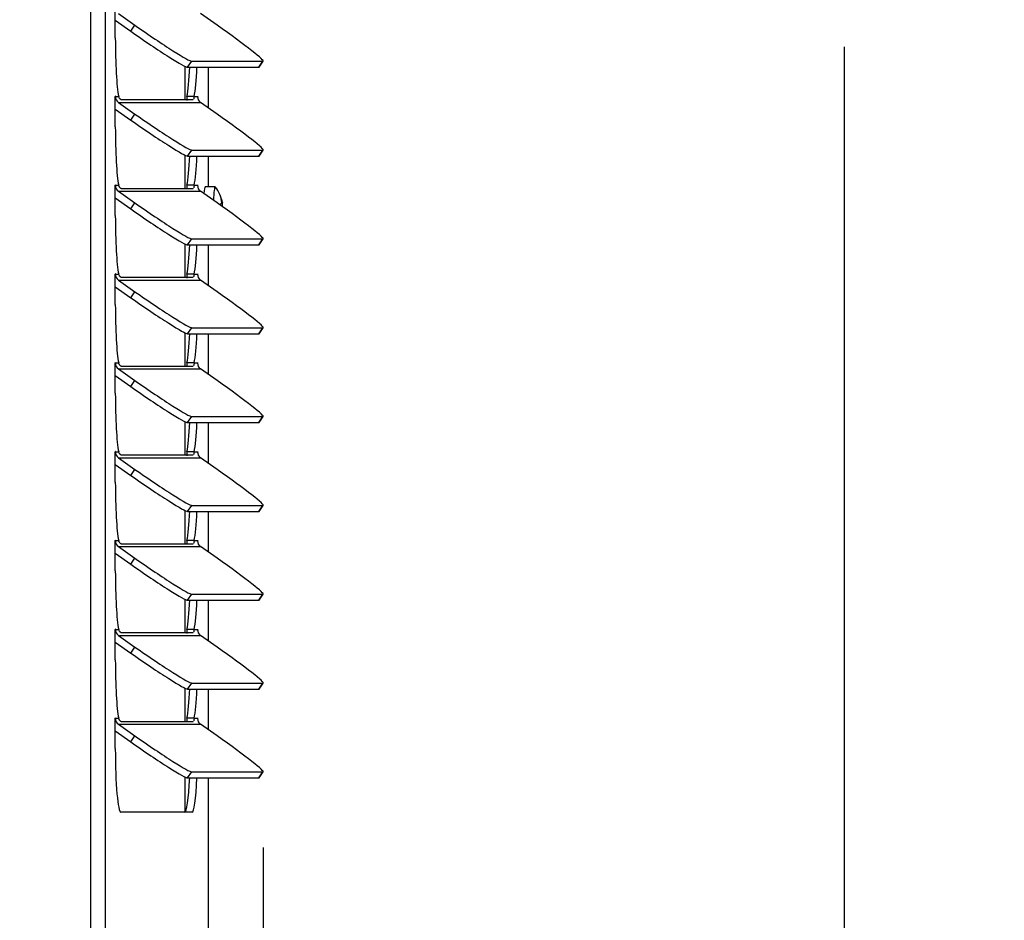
# Model space of a CAD drawing. Header units: inches. Extents: x -1 to 128, y 3 to 101.
# Tile 5 of 17: x 35.56 to 43.39, y 57.25 to 64.41. Entities that reach past the tile are written whole.
import ezdxf

# ---------------------------------------------------------------- set-up
doc = ezdxf.new("R2010")
doc.units = ezdxf.units.IN
doc.header["$LTSCALE"] = 12
doc.header["$MEASUREMENT"] = 0
doc.header["$PDSIZE"] = -1
doc.linetypes.add('SLD-Solid', pattern=[0])
doc.layers.add('DIMENSIONS', color=140, linetype='SLD-Solid', lineweight=25)
doc.styles.get("Standard").update_dxf_attribs({"font": 'verdana.ttf'})
doc.dimstyles.get("Standard").update_dxf_attribs({"dimtxt": 0.18, "dimasz": 0.18, "dimexe": 0.18, "dimexo": 0.0625, "dimgap": 0.09, "dimtad": 0, "dimtih": 1, "dimtoh": 1, "dimdec": 4, "dimzin": 0, "dimdsep": 46, "dimtxsty": 'Standard', "dimcen": 0.09, "dimadec": 0, "dimazin": 0, "dimtfac": 1, "dimtdec": 4, "dimtofl": 0, "dimtmove": 0, "dimatfit": 3, "dimfxl": 1, "dimtolj": 1, "dimtzin": 0, "dimarcsym": 0})

# ---------------------------------------------------------------- blocks, each defined once
blk = doc.blocks.new('*D93')
at = {"layer": 'Defpoints', "color": 0, "transparency": 16777216}
for p in [(36.9482, 85.6271), (42.1185, 85.6271), (37.0546, 47.9166)]:
    blk.add_point(p, dxfattribs=at)
at = {"layer": 'DIMENSIONS', "color": 0, "lineweight": -2, "transparency": 16777216}
for p, q in [((37.5482, 85.6271), (43.6185, 85.6271)), ((42.1185, 84.8771), (42.1185, 68.2326)), ((42.1185, 48.6666), (42.1185, 64.192)), ((37.6546, 47.9166), (43.6185, 47.9166))]:
    blk.add_line(p, q, dxfattribs=at)
at = {"layer": 'DIMENSIONS', "color": 0, "transparency": 16777216}
for points in [[(41.9935, 84.8771), (42.2435, 84.8771), (42.1185, 85.6271)], [(41.9935, 48.6666), (42.2435, 48.6666), (42.1185, 47.9166)]]:
    blk.add_solid(points, dxfattribs=at)
at = {"layer": 'DIMENSIONS', "color": 0, "transparency": 16777216, "insert": (42.1185, 66.2123), "char_height": 0.75, "attachment_point": 5}
blk.add_mtext('\\A1; 37.71\\P [957.85]\\P (480V)', dxfattribs=at)
blk = doc.blocks.new('*D90')
at = {"layer": 'Defpoints', "color": 0, "transparency": 16777216}
for p in [(37.4979, 58.4318), (37.0622, 47.9166), (37.4979, 44.9544)]:
    blk.add_point(p, dxfattribs=at)
at = {"layer": 'DIMENSIONS', "color": 0, "lineweight": -2, "transparency": 16777216}
for p, q in [((37.4979, 57.8318), (37.4979, 43.4544)), ((37.0622, 47.3166), (37.0622, 43.4544)), ((36.3122, 44.9544), (35.5622, 44.9544)), ((38.2479, 44.9544), (39.0448, 44.9544))]:
    blk.add_line(p, q, dxfattribs=at)
at = {"layer": 'DIMENSIONS', "color": 0, "transparency": 16777216}
for points in [[(36.3122, 45.0794), (36.3122, 44.8294), (37.0622, 44.9544)], [(38.2479, 45.0794), (38.2479, 44.8294), (37.4979, 44.9544)]]:
    blk.add_solid(points, dxfattribs=at)
at = {"layer": 'DIMENSIONS', "color": 0, "transparency": 16777216, "insert": (41.3836, 44.9544), "char_height": 0.75, "attachment_point": 5}
blk.add_mtext('\\A1; 0.44\\P [11.07]', dxfattribs=at)

msp = doc.modelspace()

# ---------------------------------------------------------------- linework, layer by layer
for p, q in [((36.12816, 47.94658), (36.12816, 83.18358)), ((36.24372, 47.94658), (36.24372, 83.18358)), ((36.32232, 64.26364), (36.32232, 64.50464)), ((36.34748, 64.45713), (36.47872, 64.36488)), ((37.13135, 64.36488), (37.00011, 64.45713)), ((36.32232, 64.40401), (36.44558, 64.31737)), ((36.44558, 64.31737), (36.47872, 64.36488)), ((36.87376, 64.03947), (36.87376, 63.77134)), ((36.89718, 64.03058), (36.93032, 64.07809)), ((36.89718, 64.03058), (37.46264, 64.03058)), ((36.93032, 64.07809), (37.49578, 64.07809)), ((37.06184, 63.70785), (37.06184, 64.03058)), ((37.46264, 64.03058), (37.49578, 64.07809)), ((37.46472, 64.03132), (37.49786, 64.07883)), ((36.32232, 63.79876), (36.32284, 63.79876)), ((36.32232, 63.55776), (36.32232, 63.79876)), ((36.32284, 63.79876), (36.34901, 63.79876)), ((36.9493, 63.79876), (36.89152, 63.79876)), ((36.9493, 63.79876), (36.97547, 63.79876)), ((36.97547, 63.79876), (36.97599, 63.79876)), ((36.97599, 63.79876), (36.97599, 63.79097)), ((36.34748, 63.75124), (36.47872, 63.659)), ((36.34748, 63.75124), (37.00011, 63.75124)), ((36.93875, 63.77134), (36.37328, 63.77134)), ((37.13135, 63.659), (37.00011, 63.75124)), ((36.32232, 63.69813), (36.44558, 63.61149)), ((36.44558, 63.61149), (36.47872, 63.659)), ((36.87376, 63.33359), (36.87376, 63.06546)), ((36.89718, 63.3247), (36.93032, 63.37221)), ((36.89718, 63.3247), (37.46264, 63.3247)), ((36.93032, 63.37221), (37.49578, 63.37221)), ((37.06184, 63.07958), (37.06184, 63.3247)), ((37.46264, 63.3247), (37.49578, 63.37221)), ((37.46472, 63.32543), (37.49786, 63.37294)), ((36.32232, 63.09287), (36.32284, 63.09287)), ((36.32232, 62.85187), (36.32232, 63.09287)), ((36.32284, 63.09287), (36.34901, 63.09287)), ((36.9493, 63.09287), (36.89152, 63.09287)), ((36.9493, 63.09287), (36.97547, 63.09287)), ((36.97547, 63.09287), (36.97599, 63.09287)), ((36.97599, 63.09287), (36.97599, 63.08509)), ((36.34748, 63.04536), (36.47872, 62.95312)), ((36.34748, 63.04536), (37.00011, 63.04536)), ((36.93875, 63.06546), (36.37328, 63.06546)), ((37.13135, 62.95312), (37.00011, 63.04536)), ((37.11638, 63.07958), (37.03669, 63.07958)), ((36.32232, 62.99224), (36.44558, 62.90561)), ((36.44558, 62.90561), (36.47872, 62.95312)), ((37.16813, 62.97679), (37.165, 62.97679)), ((37.17225, 62.96125), (37.16747, 62.96125)), ((37.16799, 62.95254), (37.17377, 62.95254)), ((37.17364, 62.92582), (37.16998, 62.92582)), ((36.87376, 62.62771), (36.87376, 62.35958)), ((36.89718, 62.61882), (36.93032, 62.66633)), ((36.89718, 62.61882), (37.46264, 62.61882)), ((36.93032, 62.66633), (37.49578, 62.66633)), ((37.06184, 62.29609), (37.06184, 62.61882)), ((37.46264, 62.61882), (37.49578, 62.66633)), ((37.46472, 62.61955), (37.49786, 62.66706)), ((36.32232, 62.38699), (36.32284, 62.38699)), ((36.32232, 62.14599), (36.32232, 62.38699)), ((36.32284, 62.38699), (36.34901, 62.38699)), ((36.9493, 62.38699), (36.89152, 62.38699)), ((36.9493, 62.38699), (36.97547, 62.38699)), ((36.97547, 62.38699), (36.97599, 62.38699)), ((36.97599, 62.38699), (36.97599, 62.3792)), ((36.34748, 62.33948), (36.47872, 62.24723)), ((36.34748, 62.33948), (37.00011, 62.33948)), ((36.93875, 62.35958), (36.37328, 62.35958)), ((37.13135, 62.24723), (37.00011, 62.33948)), ((36.32232, 62.28636), (36.44558, 62.19972)), ((36.44558, 62.19972), (36.47872, 62.24723)), ((36.87376, 61.92183), (36.87376, 61.65369)), ((36.89718, 61.91293), (36.93032, 61.96045)), ((36.89718, 61.91293), (37.46264, 61.91293)), ((36.93032, 61.96045), (37.49578, 61.96045)), ((37.06184, 61.59021), (37.06184, 61.91293)), ((37.46264, 61.91293), (37.49578, 61.96045)), ((37.46472, 61.91367), (37.49786, 61.96118)), ((36.32232, 61.68111), (36.32284, 61.68111)), ((36.32232, 61.44011), (36.32232, 61.68111)), ((36.32284, 61.68111), (36.34901, 61.68111)), ((36.9493, 61.68111), (36.89152, 61.68111)), ((36.9493, 61.68111), (36.97547, 61.68111)), ((36.97547, 61.68111), (36.97599, 61.68111)), ((36.97599, 61.68111), (36.97599, 61.67332)), ((36.34748, 61.6336), (36.47872, 61.54135)), ((36.34748, 61.6336), (37.00011, 61.6336)), ((36.93875, 61.65369), (36.37328, 61.65369)), ((37.13135, 61.54135), (37.00011, 61.6336)), ((36.32232, 61.58048), (36.44558, 61.49384)), ((36.44558, 61.49384), (36.47872, 61.54135)), ((36.87376, 61.21595), (36.87376, 60.94781)), ((36.89718, 61.20705), (36.93032, 61.25456)), ((36.89718, 61.20705), (37.46264, 61.20705)), ((36.93032, 61.25456), (37.49578, 61.25456)), ((37.06184, 60.88432), (37.06184, 61.20705)), ((37.46264, 61.20705), (37.49578, 61.25456)), ((37.46472, 61.20779), (37.49786, 61.2553)), ((36.32232, 60.97523), (36.32284, 60.97523)), ((36.32232, 60.73423), (36.32232, 60.97523)), ((36.32284, 60.97523), (36.34901, 60.97523)), ((36.9493, 60.97523), (36.89152, 60.97523)), ((36.9493, 60.97523), (36.97547, 60.97523)), ((36.97547, 60.97523), (36.97599, 60.97523)), ((36.97599, 60.97523), (36.97599, 60.96744)), ((36.34748, 60.92772), (36.47872, 60.83547)), ((36.34748, 60.92772), (37.00011, 60.92772)), ((36.93875, 60.94781), (36.37328, 60.94781)), ((37.13135, 60.83547), (37.00011, 60.92772)), ((36.32232, 60.8746), (36.44558, 60.78796)), ((36.44558, 60.78796), (36.47872, 60.83547)), ((36.87376, 60.51006), (36.87376, 60.24193)), ((36.89718, 60.50117), (36.93032, 60.54868)), ((36.89718, 60.50117), (37.46264, 60.50117)), ((36.93032, 60.54868), (37.49578, 60.54868)), ((37.06184, 60.17844), (37.06184, 60.50117)), ((37.46264, 60.50117), (37.49578, 60.54868)), ((37.46472, 60.5019), (37.49786, 60.54941)), ((36.32232, 60.26934), (36.32284, 60.26934)), ((36.32232, 60.02834), (36.32232, 60.26934)), ((36.32284, 60.26934), (36.34901, 60.26934)), ((36.9493, 60.26934), (36.89152, 60.26934)), ((36.9493, 60.26934), (36.97547, 60.26934)), ((36.97547, 60.26934), (36.97599, 60.26934)), ((36.97599, 60.26934), (36.97599, 60.26156)), ((36.34748, 60.22183), (36.47872, 60.12959)), ((36.34748, 60.22183), (37.00011, 60.22183)), ((36.93875, 60.24193), (36.37328, 60.24193)), ((37.13135, 60.12959), (37.00011, 60.22183)), ((36.32232, 60.16871), (36.44558, 60.08208)), ((36.44558, 60.08208), (36.47872, 60.12959)), ((36.87376, 59.80418), (36.87376, 59.53605)), ((36.89718, 59.79529), (36.93032, 59.8428)), ((36.89718, 59.79529), (37.46264, 59.79529)), ((36.93032, 59.8428), (37.49578, 59.8428)), ((37.06184, 59.47256), (37.06184, 59.79529)), ((37.46264, 59.79529), (37.49578, 59.8428)), ((37.46472, 59.79602), (37.49786, 59.84353)), ((36.32232, 59.56346), (36.32284, 59.56346)), ((36.32232, 59.32246), (36.32232, 59.56346)), ((36.32284, 59.56346), (36.34901, 59.56346)), ((36.9493, 59.56346), (36.89152, 59.56346)), ((36.9493, 59.56346), (36.97547, 59.56346)), ((36.97547, 59.56346), (36.97599, 59.56346)), ((36.97599, 59.56346), (36.97599, 59.55568)), ((36.34748, 59.51595), (36.47872, 59.4237)), ((36.34748, 59.51595), (37.00011, 59.51595)), ((36.93875, 59.53605), (36.37328, 59.53605)), ((37.13135, 59.4237), (37.00011, 59.51595)), ((36.32232, 59.46283), (36.44558, 59.37619)), ((36.44558, 59.37619), (36.47872, 59.4237)), ((36.87376, 59.0983), (36.87376, 58.83016)), ((36.89718, 59.08941), (36.93032, 59.13692)), ((36.93032, 59.13692), (37.49578, 59.13692)), ((37.46264, 59.08941), (37.49578, 59.13692)), ((37.46472, 59.09014), (37.49786, 59.13765)), ((36.89718, 59.08941), (37.46264, 59.08941)), ((37.06184, 58.76668), (37.06184, 59.08941)), ((36.32232, 58.85758), (36.32284, 58.85758)), ((36.32232, 58.61658), (36.32232, 58.85758)), ((36.32284, 58.85758), (36.34901, 58.85758)), ((36.9493, 58.85758), (36.89152, 58.85758)), ((36.9493, 58.85758), (36.97547, 58.85758)), ((36.97547, 58.85758), (36.97599, 58.85758)), ((36.97599, 58.85758), (36.97599, 58.84979)), ((36.34748, 58.81007), (36.47872, 58.71782)), ((36.34748, 58.81007), (37.00011, 58.81007)), ((36.93875, 58.83016), (36.37328, 58.83016)), ((37.13135, 58.71782), (37.00011, 58.81007)), ((36.32232, 58.75695), (36.44558, 58.67031)), ((36.44558, 58.67031), (36.47872, 58.71782)), ((36.87376, 58.39242), (36.87376, 58.11058)), ((36.89718, 58.38352), (36.93032, 58.43103)), ((36.93032, 58.43103), (37.49578, 58.43103)), ((37.46264, 58.38352), (37.49578, 58.43103)), ((37.46472, 58.38426), (37.49786, 58.43177)), ((36.89718, 58.38352), (37.46264, 58.38352)), ((37.06184, 56.07958), (37.06184, 58.38352)), ((36.93189, 58.11058), (36.36642, 58.11058))]:
    msp.add_line(p, q)
msp.add_arc((36.87822, 62.89658), 0.30107, 11.697741, 37.145675)
for centre, major_axis, ratio, start_param, end_param in [((36.5223, 64.36488), (-0.41009, 0.28605), 0.0499905, 1.4992521, 3.0700485), ((37.08777, 64.36488), (-0.41009, 0.28605), 0.0499905, 3.0700485, 4.6408448), ((36.36642, 64.26364), (0, -0.506), 0.0871557, 4.712389, 5.8772661), ((36.48916, 64.31737), (-0.41009, 0.28605), 0.0499905, 1.4992521, 3.0700485), ((36.87411, 64.26364), (0, -0.506), 0.0871557, 0.4059192, 1.0989982), ((36.93189, 64.26364), (0, -0.506), 0.0871557, 0.4059192, 1.0921418), ((37.05463, 64.31737), (-0.41009, 0.28605), 0.0499905, 3.0700485, 3.1415927), ((36.32258, 63.79876), (0, -0.003), 0.0871557, 1.5707963, 4.712389), ((36.38062, 63.79876), (0, 0.058), 0.9961947, 1.5707963, 2.5307274), ((36.97573, 63.79876), (0, -0.003), 0.0871557, 1.5707963, 4.712389), ((37.03325, 63.79876), (0, -0.058), 0.9961947, 4.712389, 5.6723201), ((36.5223, 63.659), (-0.41009, 0.28605), 0.0499905, 1.4992521, 3.0700485), ((37.08777, 63.659), (-0.41009, 0.28605), 0.0499905, 3.0700485, 4.6408448), ((36.36642, 63.55776), (0, -0.506), 0.0871557, 4.712389, 5.8772661), ((36.48916, 63.61149), (-0.41009, 0.28605), 0.0499905, 1.4992521, 3.0700485), ((36.87411, 63.55776), (0, -0.506), 0.0871557, 0.4059192, 1.0989982), ((36.93189, 63.55776), (0, -0.506), 0.0871557, 0.4059192, 1.0921418), ((37.05463, 63.61149), (-0.41009, 0.28605), 0.0499905, 3.0700485, 3.1415927), ((36.32258, 63.09287), (0, -0.003), 0.0871557, 1.5707963, 4.712389), ((36.38062, 63.09287), (0, 0.058), 0.9961947, 1.5707963, 2.5307274), ((36.97573, 63.09287), (0, -0.003), 0.0871557, 1.5707963, 4.712389), ((37.03325, 63.09287), (0, -0.058), 0.9961947, 4.712389, 5.6723201), ((37.03669, 62.89658), (0, 0.183), 0.0871557, 0, 0.7737111), ((37.11638, 62.89658), (0, 0.183), 0.0871557, 0, 1.1351991), ((37.11638, 62.89658), (0, 0.183), 0.0871557, 6.1686391, 6.2831853), ((36.5223, 62.95312), (-0.41009, 0.28605), 0.0499905, 1.4992521, 3.0700485), ((37.08777, 62.95312), (-0.41009, 0.28605), 0.0499905, 3.0700485, 4.6408448), ((36.87799, 62.95051), (0.29619, 0.00126), 0.0485958, -0.2935317, -0.2301384), ((36.87404, 62.92126), (-0.29202, -0.04951), 0.8860007, 3.0952726, 3.1586659), ((36.88218, 62.92582), (0.29352, -0.0397), 0.8374049, 0.3029076, 0.366301), ((36.36642, 62.85187), (0, -0.506), 0.0871557, 4.712389, 5.8772661), ((36.48916, 62.90561), (-0.41009, 0.28605), 0.0499905, 1.4992521, 3.0700485), ((36.87411, 62.85187), (0, -0.506), 0.0871557, 0.4059192, 1.0989982), ((36.93189, 62.85187), (0, -0.506), 0.0871557, 0.4059192, 1.0921418), ((37.05463, 62.90561), (-0.41009, 0.28605), 0.0499905, 3.0700485, 3.1415927), ((36.32258, 62.38699), (0, -0.003), 0.0871557, 1.5707963, 4.712389), ((36.38062, 62.38699), (0, 0.058), 0.9961947, 1.5707963, 2.5307274), ((36.97573, 62.38699), (0, -0.003), 0.0871557, 1.5707963, 4.712389), ((37.03325, 62.38699), (0, -0.058), 0.9961947, 4.712389, 5.6723201), ((36.5223, 62.24723), (-0.41009, 0.28605), 0.0499905, 1.4992521, 3.0700485), ((37.08777, 62.24723), (-0.41009, 0.28605), 0.0499905, 3.0700485, 4.6408448), ((36.36642, 62.14599), (0, -0.506), 0.0871557, 4.712389, 5.8772661), ((36.48916, 62.19972), (-0.41009, 0.28605), 0.0499905, 1.4992521, 3.0700485), ((36.87411, 62.14599), (0, -0.506), 0.0871557, 0.4059192, 1.0989982), ((36.93189, 62.14599), (0, -0.506), 0.0871557, 0.4059192, 1.0921418), ((37.05463, 62.19972), (-0.41009, 0.28605), 0.0499905, 3.0700485, 3.1415927), ((36.32258, 61.68111), (0, -0.003), 0.0871557, 1.5707963, 4.712389), ((36.38062, 61.68111), (0, -0.058), 0.9961947, 4.712389, 5.6723201), ((36.97573, 61.68111), (0, -0.003), 0.0871557, 1.5707963, 4.712389), ((37.03325, 61.68111), (0, -0.058), 0.9961947, 4.712389, 5.6723201), ((36.5223, 61.54135), (-0.41009, 0.28605), 0.0499905, 1.4992521, 3.0700485), ((37.08777, 61.54135), (-0.41009, 0.28605), 0.0499905, 3.0700485, 4.6408448), ((36.36642, 61.44011), (0, -0.506), 0.0871557, 4.712389, 5.8772661), ((36.48916, 61.49384), (-0.41009, 0.28605), 0.0499905, 1.4992521, 3.0700485), ((36.87411, 61.44011), (0, -0.506), 0.0871557, 0.4059192, 1.0989982), ((36.93189, 61.44011), (0, 0.506), 0.0871557, 3.5475119, 4.2337345), ((37.05463, 61.49384), (-0.41009, 0.28605), 0.0499905, 3.0700485, 3.1415927), ((36.32258, 60.97523), (0, -0.003), 0.0871557, 1.5707963, 4.712389), ((36.38062, 60.97523), (0, -0.058), 0.9961947, 4.712389, 5.6723201), ((36.97573, 60.97523), (0, -0.003), 0.0871557, 1.5707963, 4.712389), ((37.03325, 60.97523), (0, -0.058), 0.9961947, 4.712389, 5.6723201), ((36.5223, 60.83547), (-0.41009, 0.28605), 0.0499905, 1.4992521, 3.0700485), ((37.08777, 60.83547), (-0.41009, 0.28605), 0.0499905, 3.0700485, 4.6408448), ((36.36642, 60.73423), (0, -0.506), 0.0871557, 4.712389, 5.8772661), ((36.48916, 60.78796), (-0.41009, 0.28605), 0.0499905, 1.4992521, 3.0700485), ((36.87411, 60.73423), (0, -0.506), 0.0871557, 0.4059192, 1.0989982), ((36.93189, 60.73423), (0, -0.506), 0.0871557, 0.4059192, 1.0921418), ((37.05463, 60.78796), (-0.41009, 0.28605), 0.0499905, 3.0700485, 3.1415927), ((36.32258, 60.26934), (0, -0.003), 0.0871557, 1.5707963, 4.712389), ((36.38062, 60.26934), (0, 0.058), 0.9961947, 1.5707963, 2.5307274), ((36.97573, 60.26934), (0, -0.003), 0.0871557, 1.5707963, 4.712389), ((37.03325, 60.26934), (0, -0.058), 0.9961947, 4.712389, 5.6723201), ((36.5223, 60.12959), (-0.41009, 0.28605), 0.0499905, 1.4992521, 3.0700485), ((37.08777, 60.12959), (-0.41009, 0.28605), 0.0499905, 3.0700485, 4.6408448), ((36.48916, 60.08208), (-0.41009, 0.28605), 0.0499905, 1.4992521, 3.0700485), ((36.36642, 60.02834), (0, -0.506), 0.0871557, 4.712389, 5.8772661), ((36.87411, 60.02834), (0, -0.506), 0.0871557, 0.4059192, 1.0989982), ((36.93189, 60.02834), (0, -0.506), 0.0871557, 0.4059192, 1.0921418), ((37.05463, 60.08208), (-0.41009, 0.28605), 0.0499905, 3.0700485, 3.1415927), ((36.32258, 59.56346), (0, -0.003), 0.0871557, 1.5707963, 4.712389), ((36.38062, 59.56346), (0, 0.058), 0.9961947, 1.5707963, 2.5307274), ((36.97573, 59.56346), (0, -0.003), 0.0871557, 1.5707963, 4.712389), ((37.03325, 59.56346), (0, -0.058), 0.9961947, 4.712389, 5.6723201), ((36.5223, 59.4237), (-0.41009, 0.28605), 0.0499905, 1.4992521, 3.0700485), ((37.08777, 59.4237), (-0.41009, 0.28605), 0.0499905, 3.0700485, 4.6408448), ((36.48916, 59.37619), (-0.41009, 0.28605), 0.0499905, 1.4992521, 3.0700485), ((36.36642, 59.32246), (0, -0.506), 0.0871557, 4.712389, 5.8772661), ((36.87411, 59.32246), (0, -0.506), 0.0871557, 0.4059192, 1.0989982), ((37.05463, 59.37619), (-0.41009, 0.28605), 0.0499905, 3.0700485, 3.1415927), ((36.93189, 59.32246), (0, -0.506), 0.0871557, 0.4059192, 1.0921418), ((36.32258, 58.85758), (0, -0.003), 0.0871557, 1.5707963, 4.712389), ((36.38062, 58.85758), (0, 0.058), 0.9961947, 1.5707963, 2.5307274), ((36.97573, 58.85758), (0, -0.003), 0.0871557, 1.5707963, 4.712389), ((37.03325, 58.85758), (0, -0.058), 0.9961947, 4.712389, 5.6723201), ((36.5223, 58.71782), (-0.41009, 0.28605), 0.0499905, 1.4992521, 3.0700485), ((37.08777, 58.71782), (-0.41009, 0.28605), 0.0499905, 3.0700485, 4.6408448), ((36.48916, 58.67031), (-0.41009, 0.28605), 0.0499905, 1.4992521, 3.0700485), ((36.36642, 58.61658), (0, -0.506), 0.0871557, 4.712389, 6.2831853), ((36.87411, 58.61658), (0, 0.506), 0.0871557, 3.1415927, 4.2405909), ((36.93189, 58.61658), (0, 0.506), 0.0871557, 3.1415927, 4.2337345), ((37.05463, 58.67031), (-0.41009, 0.28605), 0.0499905, 3.0700485, 3.1415927)]:
    msp.add_ellipse(centre, major_axis=major_axis, ratio=ratio, start_param=start_param, end_param=end_param)
for points, knots in [([(36.37328, 63.77134), (36.37277, 63.77138), (36.37174, 63.77144), (36.36996, 63.772), (36.36802, 63.77288), (36.36592, 63.77415), (36.36371, 63.77579), (36.36103, 63.77816), (36.3579, 63.78153), (36.35449, 63.78629), (36.35134, 63.79192), (36.34978, 63.79649), (36.34901, 63.79876)], [0, 0, 0, 0, 0.0845045, 0.1689589, 0.2533135, 0.3375184, 0.4215246, 0.5052834, 0.6303487, 0.7545911, 0.877857, 1, 1, 1, 1]), ([(36.89152, 63.79876), (36.89015, 63.78937), (36.88988, 63.78112), (36.88998, 63.77203), (36.89004, 63.77002), (36.89012, 63.76813)], [0, 0, 0, 0, 0.25, 0.25, 0.32634917, 0.32634917, 0.32634917, 0.32634917]), ([(36.9493, 63.79876), (36.94894, 63.79744), (36.9482, 63.7948), (36.94738, 63.79122), (36.9467, 63.78793), (36.94613, 63.78494), (36.94563, 63.78227), (36.94515, 63.7799), (36.94482, 63.77853), (36.94465, 63.77789)], [0, 0, 0, 0, 0.06965429, 0.13969468, 0.21009465, 0.28082716, 0.35186426, 0.42317718, 0.49473679, 0.49473679, 0.49473679, 0.49473679]), ([(36.94096, 63.77182), (36.9409, 63.77179), (36.94023, 63.7715), (36.93945, 63.77142), (36.93875, 63.77134)], [0.86073423, 0.86073423, 0.86073423, 0.86073423, 0.87326389, 1, 1, 1, 1]), ([(36.37328, 63.06546), (36.37277, 63.06549), (36.37174, 63.06556), (36.36996, 63.06611), (36.36802, 63.067), (36.36592, 63.06826), (36.36371, 63.06991), (36.36103, 63.07228), (36.3579, 63.07565), (36.35449, 63.0804), (36.35134, 63.08604), (36.34978, 63.0906), (36.34901, 63.09287)], [0, 0, 0, 0, 0.0845045, 0.1689589, 0.2533135, 0.3375184, 0.4215246, 0.5052834, 0.6303487, 0.7545911, 0.877857, 1, 1, 1, 1]), ([(36.89152, 63.09287), (36.89015, 63.08348), (36.88988, 63.07523), (36.88998, 63.06614), (36.89004, 63.06414), (36.89012, 63.06225)], [0, 0, 0, 0, 0.25, 0.25, 0.32634917, 0.32634917, 0.32634917, 0.32634917]), ([(36.9493, 63.09287), (36.94894, 63.09156), (36.9482, 63.08892), (36.94738, 63.08534), (36.9467, 63.08204), (36.94613, 63.07906), (36.94563, 63.07639), (36.94515, 63.07402), (36.94482, 63.07265), (36.94465, 63.07201)], [0, 0, 0, 0, 0.06965429, 0.13969468, 0.21009465, 0.28082716, 0.35186426, 0.42317718, 0.49473679, 0.49473679, 0.49473679, 0.49473679]), ([(36.94096, 63.06594), (36.9409, 63.06591), (36.94023, 63.06562), (36.93945, 63.06554), (36.93875, 63.06546)], [0.86073423, 0.86073423, 0.86073423, 0.86073423, 0.87326389, 1, 1, 1, 1]), ([(37.1578, 62.93438), (37.15779, 62.93537), (37.1578, 62.93633), (37.15798, 62.94024), (37.1584, 62.94278), (37.15969, 62.94636), (37.16055, 62.94739), (37.16153, 62.94755)], [0.42258528, 0.42258528, 0.42258528, 0.42258528, 0.5, 0.5, 0.75, 0.75, 1, 1, 1, 1]), ([(37.16527, 62.97519), (37.16471, 62.97812), (37.16433, 62.98064), (37.16401, 62.98423), (37.16407, 62.98531), (37.16466, 62.98564), (37.16517, 62.9849), (37.16648, 62.98186), (37.16729, 62.97957), (37.16813, 62.97679)], [0, 0, 0, 0, 0.25, 0.25, 0.5, 0.5, 0.75, 0.75, 1, 1, 1, 1]), ([(37.16638, 62.94845), (37.16715, 62.94862), (37.16768, 62.94966), (37.16817, 62.95325), (37.16812, 62.95579), (37.16778, 62.95874)], [0, 0, 0, 0, 0.5, 0.5, 1, 1, 1, 1]), ([(37.17143, 62.9526), (37.17135, 62.95229), (37.17129, 62.95189), (37.1711, 62.94992), (37.17111, 62.94761), (37.17142, 62.94197), (37.17173, 62.93869), (37.17256, 62.93208), (37.17308, 62.92876), (37.17364, 62.92582)], [0.17116719, 0.17116719, 0.17116719, 0.17116719, 0.25, 0.25, 0.5, 0.5, 0.75, 0.75, 1, 1, 1, 1]), ([(37.17225, 62.96125), (37.17288, 62.95846), (37.17335, 62.95616), (37.17387, 62.95313), (37.17391, 62.9524), (37.17372, 62.95256)], [0, 0, 0, 0, 0.5, 0.5, 1, 1, 1, 1]), ([(36.37328, 62.35958), (36.37277, 62.35961), (36.37174, 62.35968), (36.36996, 62.36023), (36.36802, 62.36112), (36.36592, 62.36238), (36.36371, 62.36402), (36.36103, 62.36639), (36.3579, 62.36977), (36.35449, 62.37452), (36.35134, 62.38016), (36.34978, 62.38472), (36.34901, 62.38699)], [0, 0, 0, 0, 0.0845045, 0.1689589, 0.2533135, 0.3375184, 0.4215246, 0.5052834, 0.6303487, 0.7545911, 0.877857, 1, 1, 1, 1]), ([(36.89152, 62.38699), (36.89015, 62.3776), (36.88988, 62.36935), (36.88998, 62.36026), (36.89004, 62.35825), (36.89012, 62.35636)], [0, 0, 0, 0, 0.25, 0.25, 0.32634917, 0.32634917, 0.32634917, 0.32634917]), ([(36.9493, 62.38699), (36.94894, 62.38567), (36.9482, 62.38303), (36.94738, 62.37946), (36.9467, 62.37616), (36.94613, 62.37318), (36.94563, 62.3705), (36.94515, 62.36814), (36.94482, 62.36677), (36.94465, 62.36613)], [0, 0, 0, 0, 0.06965429, 0.13969468, 0.21009465, 0.28082716, 0.35186426, 0.42317718, 0.49473679, 0.49473679, 0.49473679, 0.49473679]), ([(36.94096, 62.36005), (36.9409, 62.36003), (36.94023, 62.35974), (36.93945, 62.35965), (36.93875, 62.35958)], [0.86073423, 0.86073423, 0.86073423, 0.86073423, 0.87326389, 1, 1, 1, 1]), ([(36.37328, 61.65369), (36.37277, 61.65373), (36.37174, 61.6538), (36.36996, 61.65435), (36.36802, 61.65524), (36.36592, 61.6565), (36.36371, 61.65814), (36.36103, 61.66051), (36.3579, 61.66388), (36.35449, 61.66864), (36.35134, 61.67428), (36.34978, 61.67884), (36.34901, 61.68111)], [0, 0, 0, 0, 0.0845045, 0.1689589, 0.2533135, 0.3375184, 0.4215246, 0.5052834, 0.6303487, 0.7545911, 0.877857, 1, 1, 1, 1]), ([(36.89152, 61.68111), (36.89015, 61.67172), (36.88988, 61.66347), (36.88998, 61.65438), (36.89004, 61.65237), (36.89012, 61.65048)], [0, 0, 0, 0, 0.25, 0.25, 0.32634917, 0.32634917, 0.32634917, 0.32634917]), ([(36.9493, 61.68111), (36.94894, 61.67979), (36.9482, 61.67715), (36.94738, 61.67357), (36.9467, 61.67028), (36.94613, 61.6673), (36.94563, 61.66462), (36.94515, 61.66226), (36.94482, 61.66088), (36.94465, 61.66025)], [0, 0, 0, 0, 0.06965429, 0.13969468, 0.21009465, 0.28082716, 0.35186426, 0.42317718, 0.49473679, 0.49473679, 0.49473679, 0.49473679]), ([(36.94096, 61.65417), (36.9409, 61.65414), (36.94023, 61.65385), (36.93945, 61.65377), (36.93875, 61.65369)], [0.86073423, 0.86073423, 0.86073423, 0.86073423, 0.87326389, 1, 1, 1, 1]), ([(36.37328, 60.94781), (36.37277, 60.94785), (36.37174, 60.94791), (36.36996, 60.94847), (36.36802, 60.94935), (36.36592, 60.95062), (36.36371, 60.95226), (36.36103, 60.95463), (36.3579, 60.958), (36.35449, 60.96276), (36.35134, 60.9684), (36.34978, 60.97296), (36.34901, 60.97523)], [0, 0, 0, 0, 0.0845045, 0.1689589, 0.2533135, 0.3375184, 0.4215246, 0.5052834, 0.6303487, 0.7545911, 0.877857, 1, 1, 1, 1]), ([(36.89152, 60.97523), (36.89015, 60.96584), (36.88988, 60.95759), (36.88998, 60.9485), (36.89004, 60.94649), (36.89012, 60.9446)], [0, 0, 0, 0, 0.25, 0.25, 0.32634917, 0.32634917, 0.32634917, 0.32634917]), ([(36.9493, 60.97523), (36.94894, 60.97391), (36.9482, 60.97127), (36.94738, 60.96769), (36.9467, 60.9644), (36.94613, 60.96141), (36.94563, 60.95874), (36.94515, 60.95637), (36.94482, 60.955), (36.94465, 60.95436)], [0, 0, 0, 0, 0.06965429, 0.13969468, 0.21009465, 0.28082716, 0.35186426, 0.42317718, 0.49473679, 0.49473679, 0.49473679, 0.49473679]), ([(36.94096, 60.94829), (36.9409, 60.94826), (36.94023, 60.94797), (36.93945, 60.94789), (36.93875, 60.94781)], [0.86073423, 0.86073423, 0.86073423, 0.86073423, 0.87326389, 1, 1, 1, 1]), ([(36.37328, 60.24193), (36.37277, 60.24196), (36.37174, 60.24203), (36.36996, 60.24258), (36.36802, 60.24347), (36.36592, 60.24474), (36.36371, 60.24638), (36.36103, 60.24875), (36.3579, 60.25212), (36.35449, 60.25687), (36.35134, 60.26251), (36.34978, 60.26707), (36.34901, 60.26934)], [0, 0, 0, 0, 0.0845045, 0.1689589, 0.2533135, 0.3375184, 0.4215246, 0.5052834, 0.6303487, 0.7545911, 0.877857, 1, 1, 1, 1]), ([(36.89152, 60.26934), (36.89015, 60.25995), (36.88988, 60.25171), (36.88998, 60.24261), (36.89004, 60.24061), (36.89012, 60.23872)], [0, 0, 0, 0, 0.25, 0.25, 0.32634917, 0.32634917, 0.32634917, 0.32634917]), ([(36.9493, 60.26934), (36.94894, 60.26803), (36.9482, 60.26539), (36.94738, 60.26181), (36.9467, 60.25851), (36.94613, 60.25553), (36.94563, 60.25286), (36.94515, 60.25049), (36.94482, 60.24912), (36.94465, 60.24848)], [0, 0, 0, 0, 0.06965429, 0.13969468, 0.21009465, 0.28082716, 0.35186426, 0.42317718, 0.49473679, 0.49473679, 0.49473679, 0.49473679]), ([(36.94096, 60.24241), (36.9409, 60.24238), (36.94023, 60.24209), (36.93945, 60.24201), (36.93875, 60.24193)], [0.86073423, 0.86073423, 0.86073423, 0.86073423, 0.87326389, 1, 1, 1, 1]), ([(36.37328, 59.53605), (36.37277, 59.53608), (36.37174, 59.53615), (36.36996, 59.5367), (36.36802, 59.53759), (36.36592, 59.53885), (36.36371, 59.54049), (36.36103, 59.54286), (36.3579, 59.54624), (36.35449, 59.55099), (36.35134, 59.55663), (36.34978, 59.56119), (36.34901, 59.56346)], [0, 0, 0, 0, 0.0845045, 0.1689589, 0.2533135, 0.3375184, 0.4215246, 0.5052834, 0.6303487, 0.7545911, 0.877857, 1, 1, 1, 1]), ([(36.89152, 59.56346), (36.89015, 59.55407), (36.88988, 59.54582), (36.88998, 59.53673), (36.89004, 59.53472), (36.89012, 59.53283)], [0, 0, 0, 0, 0.25, 0.25, 0.32634917, 0.32634917, 0.32634917, 0.32634917]), ([(36.9493, 59.56346), (36.94894, 59.56215), (36.9482, 59.55951), (36.94738, 59.55593), (36.9467, 59.55263), (36.94613, 59.54965), (36.94563, 59.54698), (36.94515, 59.54461), (36.94482, 59.54324), (36.94465, 59.5426)], [0, 0, 0, 0, 0.06965429, 0.13969468, 0.21009465, 0.28082716, 0.35186426, 0.42317718, 0.49473679, 0.49473679, 0.49473679, 0.49473679]), ([(36.94096, 59.53652), (36.9409, 59.5365), (36.94023, 59.53621), (36.93945, 59.53612), (36.93875, 59.53605)], [0.86073423, 0.86073423, 0.86073423, 0.86073423, 0.87326389, 1, 1, 1, 1]), ([(36.37328, 58.83016), (36.37277, 58.8302), (36.37174, 58.83027), (36.36996, 58.83082), (36.36802, 58.83171), (36.36592, 58.83297), (36.36371, 58.83461), (36.36103, 58.83698), (36.3579, 58.84035), (36.35449, 58.84511), (36.35134, 58.85075), (36.34978, 58.85531), (36.34901, 58.85758)], [0, 0, 0, 0, 0.0845045, 0.1689589, 0.2533135, 0.3375184, 0.4215246, 0.5052834, 0.6303487, 0.7545911, 0.877857, 1, 1, 1, 1]), ([(36.89152, 58.85758), (36.89015, 58.84819), (36.88988, 58.83994), (36.88998, 58.83085), (36.89004, 58.82884), (36.89012, 58.82695)], [0, 0, 0, 0, 0.25, 0.25, 0.32634917, 0.32634917, 0.32634917, 0.32634917]), ([(36.9493, 58.85758), (36.94894, 58.85626), (36.9482, 58.85362), (36.94738, 58.85005), (36.9467, 58.84675), (36.94613, 58.84377), (36.94563, 58.84109), (36.94515, 58.83873), (36.94482, 58.83735), (36.94465, 58.83672)], [0, 0, 0, 0, 0.06965429, 0.13969468, 0.21009465, 0.28082716, 0.35186426, 0.42317718, 0.49473679, 0.49473679, 0.49473679, 0.49473679]), ([(36.94096, 58.83064), (36.9409, 58.83061), (36.94023, 58.83033), (36.93945, 58.83024), (36.93875, 58.83016)], [0.86073423, 0.86073423, 0.86073423, 0.86073423, 0.87326389, 1, 1, 1, 1])]:
    msp.add_open_spline(points, degree=3, knots=knots)

# ---------------------------------------------------------------- dimensions: what is measured, and where the dimension line sits
at = {"layer": 'DIMENSIONS'}
dim = msp.add_linear_dim(base=(42.11849, 85.62708), p1=(37.05464, 47.91656), p2=(36.94824, 85.62708), angle=90, text=' <>\\P (480V)', dimstyle='Standard', override={"dimtxt": 0.75, "dimasz": 0.75, "dimexe": 1.5, "dimexo": 0.6, "dimgap": 0.25, "dimdec": 2, "dimzin": 1, "dimpost": '\\X', "dimtdec": 2, "dimtzin": 1}, dxfattribs=at)
dim.commit()
dim.dimension.update_dxf_attribs({"geometry": '*D93', "text_midpoint": (42.11849, 66.21233), "dimtype": 160})
dim = msp.add_linear_dim(base=(37.49786, 44.95444), p1=(37.06219, 47.91656), p2=(37.49786, 58.43177), text=' <>', dimstyle='Standard', override={"dimtxt": 0.75, "dimasz": 0.75, "dimexe": 1.5, "dimexo": 0.6, "dimgap": 0.25, "dimdec": 2, "dimzin": 1, "dimpost": '\\X', "dimtdec": 2, "dimtzin": 1}, dxfattribs=at)
dim.commit()
dim.dimension.update_dxf_attribs({"geometry": '*D90', "text_midpoint": (41.38357, 44.95444), "dimtype": 160})

doc.saveas('drawing.dxf')
